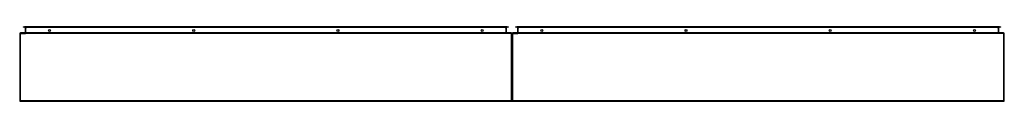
# Model space of a CAD drawing. Header units: inches. Extents: x 98 to 242, y 81 to 92.
import ezdxf

# ---------------------------------------------------------------- set-up
doc = ezdxf.new("R2010")
doc.units = ezdxf.units.IN
doc.header["$MEASUREMENT"] = 0
doc.layers.add('Visible Edges(ANSI)', color=7, linetype='Continuous', lineweight=25)
doc.layers.add('Visible Tangent Edges(ANSI)', color=7, linetype='Continuous', lineweight=25)

msp = doc.modelspace()

# ---------------------------------------------------------------- linework, layer by layer
at = {"layer": 'Visible Edges(ANSI)'}
for p, q in [((98.63, 92.33), (98.83, 92.33)), ((98.63, 92.33), (98.63, 92.26)), ((98.83, 92.26), (98.63, 92.26)), ((169.41, 92.33), (98.83, 92.33)), ((98.83, 92.26), (169.41, 92.26)), ((98.92, 92.23), (98.92, 91.44)), ((169.32, 91.44), (169.32, 92.23)), ((169.41, 92.33), (169.61, 92.33)), ((169.61, 92.26), (169.41, 92.26)), ((169.61, 92.26), (169.61, 92.33)), ((170.63, 92.33), (170.83, 92.33)), ((170.63, 92.33), (170.63, 92.26)), ((170.83, 92.26), (170.63, 92.26)), ((241.41, 92.33), (170.83, 92.33)), ((170.83, 92.26), (241.41, 92.26)), ((170.92, 92.23), (170.92, 91.44)), ((241.32, 91.44), (241.32, 92.23)), ((241.41, 92.33), (241.61, 92.33)), ((241.61, 92.26), (241.41, 92.26)), ((241.61, 92.26), (241.61, 92.33)), ((98.12, 91.31), (98.12, 81.51)), ((170.02, 91.41), (98.22, 91.41)), ((170.12, 81.51), (170.12, 91.31)), ((170.12, 91.31), (170.12, 81.51)), ((242.02, 91.41), (170.22, 91.41)), ((242.12, 81.51), (242.12, 91.31)), ((170.02, 81.41), (98.22, 81.41)), ((242.02, 81.41), (170.22, 81.41))]:
    msp.add_line(p, q, dxfattribs=at)
for centre in [(102.47, 91.77), (123.57, 91.77), (144.67, 91.77), (165.77, 91.77), (174.47, 91.77), (195.57, 91.77), (216.67, 91.77), (237.77, 91.77)]:
    msp.add_circle(centre, 0.145, dxfattribs=at)
for centre, radius, start, end in [((98.89, 92.23), 0.031, 0, 90), ((169.35, 92.23), 0.031, 90, 180), ((170.89, 92.23), 0.031, 0, 90), ((241.35, 92.23), 0.031, 90, 180), ((98.22, 91.31), 0.099, 90, 180), ((98.89, 91.44), 0.031, 270, 0), ((169.35, 91.44), 0.031, 180, 270), ((170.02, 91.31), 0.099, 0, 90), ((170.22, 91.31), 0.099, 90, 180), ((170.89, 91.44), 0.031, 270, 0), ((241.35, 91.44), 0.031, 180, 270), ((242.02, 91.31), 0.099, 0, 90), ((98.22, 81.51), 0.099, 180, 270), ((170.02, 81.51), 0.099, 270, 0), ((170.22, 81.51), 0.099, 180, 270), ((242.02, 81.51), 0.099, 270, 0)]:
    msp.add_arc(centre, radius, start, end, dxfattribs=at)
at = {"layer": 'Visible Tangent Edges(ANSI)'}
for p, q in [((98.83, 92.26), (98.83, 92.33)), ((99.02, 92.23), (98.92, 92.23)), ((99.02, 92.26), (99.02, 92.23)), ((99.02, 91.44), (99.02, 92.23)), ((99.02, 92.23), (99.12, 92.23)), ((169.12, 92.23), (99.12, 92.23)), ((169.12, 92.23), (169.22, 92.23)), ((169.22, 92.26), (169.22, 92.23)), ((169.32, 92.23), (169.22, 92.23)), ((169.22, 92.23), (169.22, 91.44)), ((169.41, 92.33), (169.41, 92.26)), ((170.83, 92.26), (170.83, 92.33)), ((171.02, 92.23), (170.92, 92.23)), ((171.02, 92.26), (171.02, 92.23)), ((171.02, 91.44), (171.02, 92.23)), ((171.02, 92.23), (171.12, 92.23)), ((241.12, 92.23), (171.12, 92.23)), ((241.12, 92.23), (241.22, 92.23)), ((241.22, 92.26), (241.22, 92.23)), ((241.32, 92.23), (241.22, 92.23)), ((241.22, 92.23), (241.22, 91.44)), ((241.41, 92.33), (241.41, 92.26)), ((98.22, 91.31), (98.12, 91.31)), ((98.22, 91.31), (98.22, 91.41)), ((98.22, 81.51), (98.22, 91.31)), ((98.22, 91.31), (98.99, 91.31)), ((98.92, 91.44), (99.02, 91.44)), ((170.02, 91.31), (98.99, 91.31)), ((99.02, 91.44), (99.02, 91.41)), ((169.22, 91.44), (99.02, 91.44)), ((169.22, 91.44), (169.22, 91.41)), ((169.22, 91.44), (169.32, 91.44)), ((170.02, 91.41), (170.02, 91.31)), ((170.12, 91.31), (170.02, 91.31)), ((170.02, 91.31), (170.02, 81.51)), ((170.22, 91.31), (170.12, 91.31)), ((170.22, 91.31), (170.22, 91.41)), ((170.22, 81.51), (170.22, 91.31)), ((170.22, 91.31), (170.99, 91.31)), ((170.92, 91.44), (171.02, 91.44)), ((242.02, 91.31), (170.99, 91.31)), ((171.02, 91.44), (171.02, 91.41)), ((241.22, 91.44), (171.02, 91.44)), ((241.22, 91.44), (241.22, 91.41)), ((241.22, 91.44), (241.32, 91.44)), ((242.02, 91.41), (242.02, 91.31)), ((242.12, 91.31), (242.02, 91.31)), ((242.02, 91.31), (242.02, 81.51)), ((98.12, 81.51), (98.22, 81.51)), ((98.22, 81.41), (98.22, 81.51)), ((98.22, 81.51), (170.02, 81.51)), ((170.02, 81.51), (170.12, 81.51)), ((170.02, 81.51), (170.02, 81.41)), ((170.12, 81.51), (170.22, 81.51)), ((170.22, 81.41), (170.22, 81.51)), ((170.22, 81.51), (242.02, 81.51)), ((242.02, 81.51), (242.12, 81.51)), ((242.02, 81.51), (242.02, 81.41))]:
    msp.add_line(p, q, dxfattribs=at)

doc.saveas('drawing.dxf')
